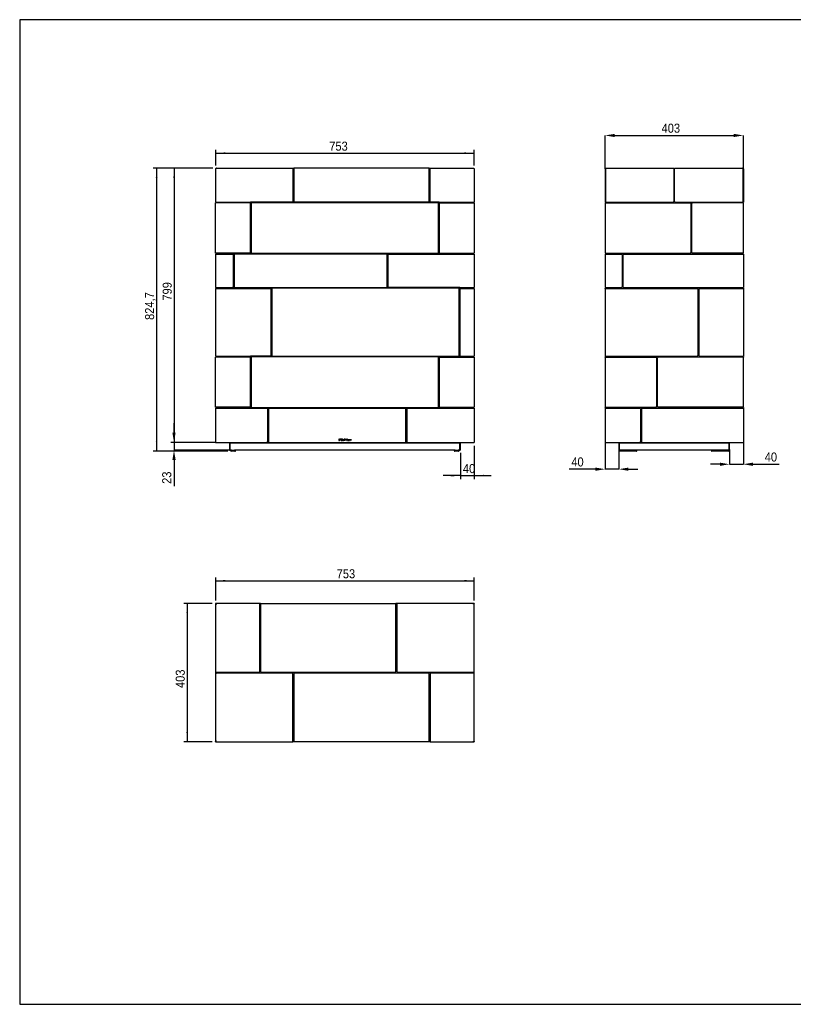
# Model space of a CAD drawing. Header units: millimetres. Extents: x 172 to 4272, y 52 to 2922.
# Tile 1 of 2: x 172 to 2426, y 52 to 2922. Entities that reach past the tile are written whole.
import ezdxf

# ---------------------------------------------------------------- set-up
doc = ezdxf.new("R2010")
doc.units = ezdxf.units.MM
doc.header["$LTSCALE"] = 10
doc.header["$PDSIZE"] = -1
doc.linetypes.add('SLD-Solido', pattern=[0])
doc.layers.add('QUOTE', color=1, linetype='SLD-Solido')
doc.layers.add('SCHIZZI', color=9, linetype='Continuous')
doc.styles.add('SLDTEXTSTYLE1', font='Gothic.ttf', dxfattribs={"width": 0.913})
doc.dimstyles.new('SLDDIMSTYLE0', dxfattribs={"dimtxt": 26.458333, "dimasz": 28, "dimexe": 0, "dimexo": 0.0625, "dimgap": 6.614583, "dimtad": 1, "dimdec": 1, "dimrnd": 1e-09, "dimzin": 12, "dimdsep": 46, "dimtxsty": 'SLDTEXTSTYLE1', "dimsah": 1, "dimcen": 0.09, "dimadec": 0, "dimazin": 3, "dimtfac": 1, "dimtdec": 1, "dimtmove": 0, "dimatfit": 0, "dimfxl": 0, "dimfrac": 2, "dimtolj": 1, "dimtzin": 12, "dimarcsym": 0})
doc.dimstyles.new('SLDDIMSTYLE1', dxfattribs={"dimtxt": 26.458333, "dimasz": 28, "dimexe": 0, "dimexo": 0.0625, "dimgap": 6.614583, "dimtad": 1, "dimdec": 1, "dimrnd": 1e-09, "dimzin": 12, "dimdsep": 46, "dimtxsty": 'SLDTEXTSTYLE1', "dimsah": 1, "dimcen": 0.09, "dimadec": 0, "dimazin": 3, "dimtfac": 1, "dimtdec": 1, "dimtofl": 0, "dimtmove": 0, "dimatfit": 3, "dimfxl": 0, "dimfrac": 2, "dimtolj": 1, "dimtzin": 12, "dimarcsym": 0})

# ---------------------------------------------------------------- blocks, each defined once
blk = doc.blocks.new('_D_3')
at = {"layer": 'QUOTE'}
for p, q in [((743.1, 2496.6), (743.1, 2542.4)), ((743.1, 2532.4), (1496.1, 2532.4)), ((1496.1, 2496.6), (1496.1, 2542.4))]:
    blk.add_line(p, q, dxfattribs=at)
for points in [[(743.1, 2532.4), (771.1, 2529.9), (771.1, 2534.9)], [(1496.1, 2532.4), (1468.1, 2534.9), (1468.1, 2529.9)]]:
    blk.add_solid(points, dxfattribs=at)
at = {"layer": 'QUOTE', "insert": (1074.1, 2566.2), "char_height": 26.46, "attachment_point": 1, "style": 'SLDTEXTSTYLE1'}
blk.add_mtext('753', dxfattribs=at)
blk = doc.blocks.new('_D_4')
at = {"layer": 'QUOTE'}
for p, q in [((735.1, 2488.6), (561.1, 2488.6)), ((571.1, 2488.6), (571.1, 1663.9)), ((778.4, 1663.9), (561.1, 1663.9))]:
    blk.add_line(p, q, dxfattribs=at)
for points in [[(571.1, 2488.6), (568.6, 2460.6), (573.6, 2460.6)], [(571.1, 1663.9), (573.6, 1691.9), (568.6, 1691.9)]]:
    blk.add_solid(points, dxfattribs=at)
at = {"layer": 'QUOTE', "insert": (537.3, 2046.4), "char_height": 26.46, "attachment_point": 1, "rotation": 90, "style": 'SLDTEXTSTYLE1'}
blk.add_mtext('824,7', dxfattribs=at)
blk = doc.blocks.new('_D_5')
at = {"layer": 'QUOTE'}
for p, q in [((735.1, 2488.6), (612.3, 2488.6)), ((622.3, 2488.6), (622.3, 1689.6)), ((733.1, 1689.6), (612.3, 1689.6))]:
    blk.add_line(p, q, dxfattribs=at)
for points in [[(622.3, 2488.6), (619.8, 2460.6), (624.8, 2460.6)], [(622.3, 1689.6), (624.8, 1717.6), (619.8, 1717.6)]]:
    blk.add_solid(points, dxfattribs=at)
at = {"layer": 'QUOTE', "insert": (588.6, 2102.7), "char_height": 26.46, "attachment_point": 1, "rotation": 90, "style": 'SLDTEXTSTYLE1'}
blk.add_mtext('799', dxfattribs=at)
blk = doc.blocks.new('_D_6')
at = {"layer": 'Defpoints', "color": 0}
for p in [(621.7, 1689.6), (743.1, 1689.6), (785.1, 1666.6)]:
    blk.add_point(p, dxfattribs=at)
at = {"layer": 'QUOTE', "color": 0, "lineweight": -2}
for p, q in [((621.7, 1717.6), (621.7, 1745.6)), ((743, 1689.6), (621.7, 1689.6)), ((621.7, 1689.6), (621.7, 1666.6)), ((785, 1666.6), (621.7, 1666.6)), ((621.7, 1638.6), (621.7, 1562.4))]:
    blk.add_line(p, q, dxfattribs=at)
at = {"layer": 'QUOTE', "color": 0}
for points in [[(617.1, 1717.6), (626.4, 1717.6), (621.7, 1689.6)], [(617.1, 1638.6), (626.4, 1638.6), (621.7, 1666.6)]]:
    blk.add_solid(points, dxfattribs=at)
at = {"layer": 'QUOTE', "color": 0, "insert": (587.3, 1586.5), "char_height": 26.46, "attachment_point": 2, "rotation": 90, "style": 'SLDTEXTSTYLE1'}
blk.add_mtext('\\A1;23', dxfattribs=at)
blk = doc.blocks.new('_D_17')
at = {"layer": 'QUOTE'}
for p, q in [((1496.1, 1679.6), (1496.1, 1582.6)), ((1456.1, 1658.6), (1456.1, 1582.6)), ((1456.1, 1592.6), (1406.1, 1592.6)), ((1456.1, 1592.6), (1496.1, 1592.6)), ((1496.1, 1592.6), (1546.1, 1592.6))]:
    blk.add_line(p, q, dxfattribs=at)
for points in [[(1456.1, 1592.6), (1428.1, 1595.1), (1428.1, 1590.1)], [(1496.1, 1592.6), (1524.1, 1590.1), (1524.1, 1595.1)]]:
    blk.add_solid(points, dxfattribs=at)
at = {"layer": 'QUOTE', "insert": (1463.5, 1626.4), "char_height": 26.46, "attachment_point": 1, "style": 'SLDTEXTSTYLE1'}
blk.add_mtext('40', dxfattribs=at)
blk = doc.blocks.new('_D_20')
at = {"layer": 'QUOTE'}
for p, q in [((733.1, 1219.9), (650.4, 1219.9)), ((660.4, 1219.9), (660.4, 816.9)), ((733.1, 816.9), (650.4, 816.9))]:
    blk.add_line(p, q, dxfattribs=at)
for points in [[(660.4, 1219.9), (657.9, 1191.9), (662.9, 1191.9)], [(660.4, 816.9), (662.9, 844.9), (657.9, 844.9)]]:
    blk.add_solid(points, dxfattribs=at)
at = {"layer": 'QUOTE', "insert": (626.6, 973.5), "char_height": 26.46, "attachment_point": 1, "rotation": 90, "style": 'SLDTEXTSTYLE1'}
blk.add_mtext('403', dxfattribs=at)
blk = doc.blocks.new('_D_21')
at = {"layer": 'QUOTE'}
for p, q in [((743.1, 1228.8), (743.1, 1296)), ((1496.1, 1228.8), (1496.1, 1296)), ((743.1, 1286), (1496.1, 1286))]:
    blk.add_line(p, q, dxfattribs=at)
for points in [[(743.1, 1286), (771.1, 1283.5), (771.1, 1288.5)], [(1496.1, 1286), (1468.1, 1288.5), (1468.1, 1283.5)]]:
    blk.add_solid(points, dxfattribs=at)
at = {"layer": 'QUOTE', "insert": (1095.7, 1319.8), "char_height": 26.46, "attachment_point": 1, "style": 'SLDTEXTSTYLE1'}
blk.add_mtext('753', dxfattribs=at)
blk = doc.blocks.new('_D_22')
at = {"layer": 'Defpoints', "color": 0}
for p in [(2280.8, 2584.2), (1877.8, 2486.6), (2280.8, 2486.6)]:
    blk.add_point(p, dxfattribs=at)
at = {"layer": 'QUOTE', "color": 0, "lineweight": -2}
for p, q in [((1877.8, 2486.7), (1877.8, 2584.2)), ((1905.8, 2584.2), (2252.8, 2584.2)), ((2280.8, 2486.7), (2280.8, 2584.2))]:
    blk.add_line(p, q, dxfattribs=at)
at = {"layer": 'QUOTE', "color": 0}
for points in [[(1905.8, 2588.8), (1905.8, 2579.5), (1877.8, 2584.2)], [(2252.8, 2588.8), (2252.8, 2579.5), (2280.8, 2584.2)]]:
    blk.add_solid(points, dxfattribs=at)
at = {"layer": 'QUOTE', "color": 0, "insert": (2069.5, 2618.6), "char_height": 26.46, "attachment_point": 2, "style": 'SLDTEXTSTYLE1'}
blk.add_mtext('\\A1;403', dxfattribs=at)
blk = doc.blocks.new('_D_24')
at = {"layer": 'Defpoints', "color": 0}
for p in [(1877.8, 1689.6), (1917.8, 1668.6), (1877.8, 1611.4)]:
    blk.add_point(p, dxfattribs=at)
at = {"layer": 'QUOTE', "color": 0, "lineweight": -2}
for p, q in [((1877.8, 1689.6), (1877.8, 1611.4)), ((1917.8, 1668.6), (1917.8, 1611.4)), ((1849.8, 1611.4), (1773.3, 1611.4)), ((1917.8, 1611.4), (1877.8, 1611.4)), ((1945.8, 1611.4), (1973.8, 1611.4))]:
    blk.add_line(p, q, dxfattribs=at)
at = {"layer": 'QUOTE', "color": 0}
for points in [[(1849.8, 1616.1), (1849.8, 1606.7), (1877.8, 1611.4)], [(1945.8, 1616.1), (1945.8, 1606.7), (1917.8, 1611.4)]]:
    blk.add_solid(points, dxfattribs=at)
at = {"layer": 'QUOTE', "color": 0, "insert": (1797.5, 1645.8), "char_height": 26.46, "attachment_point": 2, "style": 'SLDTEXTSTYLE1'}
blk.add_mtext('\\A1;40', dxfattribs=at)
blk = doc.blocks.new('_D_25')
at = {"layer": 'Defpoints', "color": 0}
for p in [(2240.8, 1668.6), (2280.8, 1689.6), (2280.8, 1625.8)]:
    blk.add_point(p, dxfattribs=at)
at = {"layer": 'QUOTE', "color": 0, "lineweight": -2}
for p, q in [((2240.8, 1668.6), (2240.8, 1625.8)), ((2280.8, 1689.6), (2280.8, 1625.8)), ((2212.8, 1625.8), (2184.8, 1625.8)), ((2240.8, 1625.8), (2280.8, 1625.8)), ((2308.8, 1625.8), (2385.4, 1625.8))]:
    blk.add_line(p, q, dxfattribs=at)
at = {"layer": 'QUOTE', "color": 0}
for points in [[(2212.8, 1630.5), (2212.8, 1621.1), (2240.8, 1625.8)], [(2308.8, 1630.5), (2308.8, 1621.1), (2280.8, 1625.8)]]:
    blk.add_solid(points, dxfattribs=at)
at = {"layer": 'QUOTE', "color": 0, "insert": (2361.1, 1660.2), "char_height": 26.46, "attachment_point": 2, "style": 'SLDTEXTSTYLE1'}
blk.add_mtext('\\A1;40', dxfattribs=at)

msp = doc.modelspace()

# ---------------------------------------------------------------- linework, layer by layer
for p, q in [((743.09, 2486.64), (743.09, 2389.89)), ((745.09, 2488.64), (968.34, 2488.64)), ((968.34, 2488.64), (968.34, 2486.64)), ((968.34, 2488.64), (970.84, 2488.64)), ((968.34, 2487.64), (970.84, 2487.64)), ((968.34, 2487.14), (970.84, 2487.14)), ((968.34, 2486.64), (968.34, 2391.89)), ((970.84, 2486.64), (970.84, 2488.64)), ((1365.34, 2488.64), (970.84, 2488.64)), ((970.84, 2486.64), (970.84, 2391.89)), ((1365.34, 2488.64), (1367.84, 2488.64)), ((1365.34, 2488.64), (1365.34, 2486.64)), ((1365.34, 2487.64), (1367.84, 2487.64)), ((1365.34, 2487.14), (1367.84, 2487.14)), ((1365.34, 2391.89), (1365.34, 2486.64)), ((1367.84, 2488.64), (1367.84, 2486.64)), ((1367.84, 2488.64), (1494.09, 2488.64)), ((1367.84, 2391.89), (1367.84, 2486.64)), ((1496.09, 2486.64), (1496.09, 2389.89)), ((1877.83, 2486.64), (1878.83, 2486.64)), ((1877.83, 2486.64), (1877.83, 2389.89)), ((1878.83, 2486.64), (1878.83, 2389.89)), ((1878.93, 2486.64), (1878.93, 2389.89)), ((1879.83, 2488.64), (2078.08, 2488.64)), ((2078.08, 2486.64), (2078.08, 2488.64)), ((2078.08, 2487.14), (2080.58, 2487.14)), ((2078.08, 2486.64), (2078.08, 2391.89)), ((2080.58, 2486.64), (2080.58, 2488.64)), ((2080.58, 2488.64), (2278.83, 2488.64)), ((2080.58, 2391.89), (2080.58, 2486.64)), ((2279.73, 2486.64), (2279.73, 2389.89)), ((2280.83, 2486.64), (2279.83, 2486.64)), ((2279.83, 2486.64), (2279.83, 2389.89)), ((2280.83, 2486.64), (2280.83, 2389.89)), ((743.09, 2389.89), (966.34, 2389.89)), ((743.09, 2240.89), (743.09, 2387.39)), ((745.09, 2387.39), (743.09, 2387.39)), ((744.59, 2389.89), (744.59, 2387.39)), ((842.34, 2387.39), (745.09, 2387.39)), ((844.34, 2242.89), (844.34, 2385.39)), ((1394.59, 2389.64), (844.59, 2389.64)), ((844.59, 2389.64), (844.59, 2240.64)), ((848.59, 2387.64), (846.59, 2387.64)), ((846.59, 2387.64), (846.59, 2385.64)), ((846.59, 2385.64), (846.59, 2242.64)), ((1390.59, 2387.64), (848.59, 2387.64)), ((972.84, 2389.89), (1363.34, 2389.89)), ((1369.84, 2389.89), (1496.09, 2389.89)), ((1392.59, 2387.64), (1390.59, 2387.64)), ((1392.59, 2385.64), (1392.59, 2387.64)), ((1392.59, 2242.64), (1392.59, 2385.64)), ((1394.59, 2238.64), (1394.59, 2389.64)), ((1394.84, 2385.39), (1394.84, 2242.89)), ((1396.84, 2387.39), (1494.09, 2387.39)), ((1494.09, 2387.39), (1496.09, 2387.39)), ((1494.59, 2389.89), (1494.59, 2387.39)), ((1496.09, 2387.39), (1496.09, 2240.89)), ((1877.83, 2389.89), (1878.83, 2389.89)), ((1877.83, 2387.39), (1877.83, 2387.64)), ((1877.83, 2387.64), (1878.83, 2387.64)), ((1877.83, 2387.39), (1877.83, 2240.89)), ((1877.83, 2387.39), (1879.83, 2387.39)), ((1878.83, 2387.64), (1878.83, 2387.39)), ((1878.93, 2389.89), (2076.08, 2389.89)), ((1879.33, 2389.89), (1879.33, 2387.39)), ((1879.83, 2387.39), (2126.08, 2387.39)), ((2082.58, 2389.89), (2279.73, 2389.89)), ((2128.08, 2385.39), (2128.08, 2242.89)), ((2130.58, 2242.89), (2130.58, 2385.39)), ((2278.83, 2387.39), (2132.58, 2387.39)), ((2280.83, 2387.39), (2278.83, 2387.39)), ((2279.33, 2389.89), (2279.33, 2387.39)), ((2280.83, 2389.89), (2279.83, 2389.89)), ((2279.83, 2387.64), (2280.83, 2387.64)), ((2279.83, 2387.39), (2279.83, 2387.64)), ((2280.83, 2387.64), (2280.83, 2387.39)), ((2280.83, 2240.89), (2280.83, 2387.39)), ((846.39, 2290.14), (844.59, 2290.14)), ((846.39, 2290.14), (846.39, 2287.52)), ((846.39, 2287.52), (846.59, 2287.21)), ((1392.79, 2287.52), (1392.59, 2287.21)), ((1392.79, 2290.14), (1392.79, 2287.52)), ((1392.79, 2290.14), (1394.59, 2290.14)), ((745.09, 2240.89), (743.09, 2240.89)), ((744.59, 2240.89), (744.59, 2238.39)), ((842.34, 2240.89), (745.09, 2240.89)), ((844.59, 2240.64), (794.59, 2240.64)), ((794.59, 2240.64), (794.59, 2138.64)), ((798.59, 2238.64), (796.59, 2238.64)), ((796.59, 2238.64), (796.59, 2236.64)), ((1240.59, 2238.64), (798.59, 2238.64)), ((846.39, 2254.64), (844.59, 2254.64)), ((846.59, 2259.06), (846.39, 2258.76)), ((846.39, 2258.76), (846.39, 2257.64)), ((846.39, 2257.64), (846.39, 2254.64)), ((846.39, 2254.64), (846.39, 2247.44)), ((846.59, 2242.64), (846.59, 2240.64)), ((846.59, 2240.64), (848.59, 2240.64)), ((848.59, 2240.64), (1390.59, 2240.64)), ((1242.59, 2238.64), (1240.59, 2238.64)), ((1242.59, 2236.64), (1242.59, 2238.64)), ((1244.59, 2140.64), (1244.59, 2238.64)), ((1244.59, 2238.64), (1394.59, 2238.64)), ((1390.59, 2240.64), (1392.59, 2240.64)), ((1392.59, 2259.06), (1392.79, 2258.76)), ((1392.59, 2240.64), (1392.59, 2242.64)), ((1392.79, 2258.76), (1392.79, 2257.64)), ((1392.79, 2257.64), (1392.79, 2254.64)), ((1392.79, 2254.64), (1394.59, 2254.64)), ((1392.79, 2254.64), (1392.79, 2247.44)), ((1396.84, 2240.89), (1494.09, 2240.89)), ((1494.09, 2240.89), (1496.09, 2240.89)), ((1494.59, 2240.89), (1494.59, 2238.39)), ((1877.83, 2240.89), (1879.83, 2240.89)), ((1877.83, 2240.64), (1877.83, 2240.89)), ((1878.83, 2240.64), (1877.83, 2240.64)), ((1877.83, 2238.39), (1877.83, 2238.64)), ((1877.83, 2238.64), (1878.83, 2238.64)), ((1878.83, 2240.89), (1878.83, 2240.64)), ((1878.83, 2238.64), (1878.83, 2238.39)), ((1879.33, 2240.89), (1879.33, 2238.39)), ((1879.83, 2240.89), (2126.08, 2240.89)), ((2278.83, 2240.89), (2132.58, 2240.89)), ((2280.83, 2240.89), (2278.83, 2240.89)), ((2279.33, 2240.89), (2279.33, 2238.39)), ((2279.83, 2240.64), (2279.83, 2240.89)), ((2280.83, 2240.64), (2279.83, 2240.64)), ((2279.83, 2238.64), (2280.83, 2238.64)), ((2279.83, 2238.39), (2279.83, 2238.64)), ((2280.83, 2240.89), (2280.83, 2240.64)), ((2280.83, 2238.64), (2280.83, 2238.39)), ((743.09, 2238.39), (743.09, 2140.89)), ((743.09, 2238.39), (745.09, 2238.39)), ((745.09, 2238.39), (792.34, 2238.39)), ((794.34, 2236.39), (794.34, 2142.89)), ((796.59, 2236.64), (796.59, 2142.64)), ((1242.59, 2142.64), (1242.59, 2236.64)), ((1244.84, 2236.39), (1244.84, 2142.89)), ((1246.84, 2238.39), (1494.09, 2238.39)), ((1494.09, 2238.39), (1496.09, 2238.39)), ((1496.09, 2238.39), (1496.09, 2140.89)), ((1877.83, 2238.39), (1877.83, 2140.89)), ((1877.83, 2238.39), (1879.83, 2238.39)), ((1879.83, 2238.39), (1925.58, 2238.39)), ((1927.58, 2236.39), (1927.58, 2142.89)), ((1930.08, 2236.39), (1930.08, 2142.89)), ((1932.08, 2238.39), (2278.83, 2238.39)), ((2278.83, 2238.39), (2280.83, 2238.39)), ((2280.83, 2238.39), (2280.83, 2140.89)), ((743.09, 2140.89), (745.09, 2140.89)), ((743.09, 2138.39), (743.09, 1940.89)), ((743.09, 2138.39), (745.09, 2138.39)), ((744.59, 2140.89), (744.59, 2138.39)), ((745.09, 2140.89), (792.34, 2140.89)), ((745.09, 2138.39), (902.34, 2138.39)), ((794.59, 2138.64), (904.59, 2138.64)), ((796.59, 2142.64), (796.59, 2140.64)), ((796.59, 2140.64), (798.59, 2140.64)), ((798.59, 2140.64), (1240.59, 2140.64)), ((904.34, 2136.39), (904.34, 1942.89)), ((904.59, 2138.64), (904.59, 1940.64)), ((908.59, 2138.64), (906.59, 2138.64)), ((906.59, 2138.64), (906.59, 2136.64)), ((906.59, 2136.64), (906.59, 1942.64)), ((1450.59, 2138.64), (908.59, 2138.64)), ((1240.59, 2140.64), (1242.59, 2140.64)), ((1242.59, 2140.64), (1242.59, 2142.64)), ((1454.59, 2140.64), (1244.59, 2140.64)), ((1246.84, 2140.89), (1494.09, 2140.89)), ((1452.59, 2138.64), (1450.59, 2138.64)), ((1452.59, 2136.64), (1452.59, 2138.64)), ((1452.59, 1942.64), (1452.59, 2136.64)), ((1454.59, 1938.64), (1454.59, 2140.64)), ((1454.84, 2136.39), (1454.84, 1942.89)), ((1456.84, 2138.39), (1494.09, 2138.39)), ((1494.09, 2140.89), (1496.09, 2140.89)), ((1494.09, 2138.39), (1496.09, 2138.39)), ((1494.59, 2140.89), (1494.59, 2138.39)), ((1496.09, 2138.39), (1496.09, 1940.89)), ((1877.83, 2140.89), (1879.83, 2140.89)), ((1877.83, 2140.64), (1877.83, 2140.89)), ((1878.83, 2140.64), (1877.83, 2140.64)), ((1877.83, 2138.64), (1878.83, 2138.64)), ((1877.83, 2138.39), (1877.83, 2138.64)), ((1877.83, 2138.39), (1877.83, 1940.89)), ((1877.83, 2138.39), (1879.83, 2138.39)), ((1878.83, 2140.89), (1878.83, 2140.64)), ((1878.83, 2138.64), (1878.83, 2138.39)), ((1879.33, 2140.89), (1879.33, 2138.39)), ((1879.83, 2140.89), (1925.58, 2140.89)), ((1879.83, 2138.39), (2146.58, 2138.39)), ((1932.08, 2140.89), (2278.83, 2140.89)), ((2148.58, 2136.39), (2148.58, 1942.89)), ((2151.08, 2136.39), (2151.08, 1942.89)), ((2153.08, 2138.39), (2278.83, 2138.39)), ((2278.83, 2140.89), (2280.83, 2140.89)), ((2278.83, 2138.39), (2280.83, 2138.39)), ((2279.33, 2140.89), (2279.33, 2138.39)), ((2279.83, 2140.64), (2279.83, 2140.89)), ((2280.83, 2140.64), (2279.83, 2140.64)), ((2279.83, 2138.64), (2280.83, 2138.64)), ((2279.83, 2138.39), (2279.83, 2138.64)), ((2280.83, 2140.89), (2280.83, 2140.64)), ((2280.83, 2138.64), (2280.83, 2138.39)), ((2280.83, 2138.39), (2280.83, 1940.89)), ((743.09, 1940.89), (745.09, 1940.89)), ((743.09, 1791.89), (743.09, 1938.39)), ((745.09, 1938.39), (743.09, 1938.39)), ((744.59, 1940.89), (744.59, 1938.39)), ((745.09, 1940.89), (902.34, 1940.89)), ((842.34, 1938.39), (745.09, 1938.39)), ((844.34, 1793.89), (844.34, 1936.39)), ((904.59, 1940.64), (844.59, 1940.64)), ((844.59, 1940.64), (844.59, 1789.64)), ((848.59, 1938.64), (846.59, 1938.64)), ((846.59, 1938.64), (846.59, 1936.64)), ((846.59, 1936.64), (846.59, 1793.64)), ((1390.59, 1938.64), (848.59, 1938.64)), ((906.59, 1942.64), (906.59, 1940.64)), ((906.59, 1940.64), (908.59, 1940.64)), ((908.59, 1940.64), (1450.59, 1940.64)), ((1392.59, 1938.64), (1390.59, 1938.64)), ((1392.59, 1936.64), (1392.59, 1938.64)), ((1392.59, 1793.64), (1392.59, 1936.64)), ((1394.59, 1789.64), (1394.59, 1938.64)), ((1394.59, 1938.64), (1454.59, 1938.64)), ((1394.84, 1936.39), (1394.84, 1793.89)), ((1396.84, 1938.39), (1494.09, 1938.39)), ((1450.59, 1940.64), (1452.59, 1940.64)), ((1452.59, 1940.64), (1452.59, 1942.64)), ((1456.84, 1940.89), (1494.09, 1940.89)), ((1494.09, 1940.89), (1496.09, 1940.89)), ((1494.09, 1938.39), (1496.09, 1938.39)), ((1494.59, 1940.89), (1494.59, 1938.39)), ((1496.09, 1938.39), (1496.09, 1791.89)), ((1877.83, 1940.89), (1879.83, 1940.89)), ((1877.83, 1940.64), (1877.83, 1940.89)), ((1878.83, 1940.64), (1877.83, 1940.64)), ((1877.83, 1938.64), (1878.83, 1938.64)), ((1877.83, 1938.39), (1877.83, 1938.64)), ((1877.83, 1938.39), (1877.83, 1791.89)), ((1877.83, 1938.39), (1879.83, 1938.39)), ((1878.83, 1940.89), (1878.83, 1940.64)), ((1878.83, 1938.64), (1878.83, 1938.39)), ((1879.33, 1940.89), (1879.33, 1938.39)), ((1879.83, 1940.89), (2146.58, 1940.89)), ((1879.83, 1938.39), (2026.08, 1938.39)), ((2028.08, 1936.39), (2028.08, 1793.89)), ((2030.58, 1793.89), (2030.58, 1936.39)), ((2278.83, 1938.39), (2032.58, 1938.39)), ((2153.08, 1940.89), (2278.83, 1940.89)), ((2278.83, 1940.89), (2280.83, 1940.89)), ((2280.83, 1938.39), (2278.83, 1938.39)), ((2279.33, 1940.89), (2279.33, 1938.39)), ((2279.83, 1940.64), (2279.83, 1940.89)), ((2280.83, 1940.64), (2279.83, 1940.64)), ((2279.83, 1938.39), (2279.83, 1938.64)), ((2279.83, 1938.64), (2280.83, 1938.64)), ((2280.83, 1940.89), (2280.83, 1940.64)), ((2280.83, 1938.64), (2280.83, 1938.39)), ((2280.83, 1791.89), (2280.83, 1938.39)), ((745.09, 1791.89), (743.09, 1791.89)), ((743.09, 1789.39), (743.09, 1689.64)), ((743.09, 1789.39), (745.09, 1789.39)), ((744.59, 1791.89), (744.59, 1789.39)), ((842.34, 1791.89), (745.09, 1791.89)), ((745.09, 1789.39), (892.34, 1789.39)), ((844.59, 1789.64), (1394.59, 1789.64)), ((846.59, 1793.64), (846.59, 1791.64)), ((846.59, 1791.64), (848.59, 1791.64)), ((848.59, 1791.64), (1390.59, 1791.64)), ((894.34, 1787.39), (894.34, 1691.64)), ((896.84, 1787.39), (896.84, 1691.64)), ((1295.34, 1789.39), (898.84, 1789.39)), ((1297.34, 1691.64), (1297.34, 1787.39)), ((1299.84, 1787.39), (1299.84, 1691.64)), ((1301.84, 1789.39), (1494.09, 1789.39)), ((1390.59, 1791.64), (1392.59, 1791.64)), ((1392.59, 1791.64), (1392.59, 1793.64)), ((1396.84, 1791.89), (1494.09, 1791.89)), ((1494.09, 1791.89), (1496.09, 1791.89)), ((1494.09, 1789.39), (1496.09, 1789.39)), ((1494.59, 1791.89), (1494.59, 1789.39)), ((1496.09, 1789.39), (1496.09, 1689.64)), ((1877.83, 1791.89), (1879.83, 1791.89)), ((1877.83, 1791.64), (1877.83, 1791.89)), ((1878.83, 1791.64), (1877.83, 1791.64)), ((1877.83, 1789.39), (1877.83, 1689.64)), ((1877.83, 1789.39), (1879.83, 1789.39)), ((1878.83, 1791.89), (1878.83, 1791.64)), ((1879.33, 1791.89), (1879.33, 1789.39)), ((1879.83, 1791.89), (2026.08, 1791.89)), ((1879.83, 1789.39), (1979.08, 1789.39)), ((1981.08, 1787.39), (1981.08, 1691.64)), ((1983.58, 1787.39), (1983.58, 1691.64)), ((1985.58, 1789.39), (2278.83, 1789.39)), ((2278.83, 1791.89), (2032.58, 1791.89)), ((2280.83, 1791.89), (2278.83, 1791.89)), ((2278.83, 1789.39), (2280.83, 1789.39)), ((2279.33, 1791.89), (2279.33, 1789.39)), ((2279.83, 1791.64), (2279.83, 1791.89)), ((2280.83, 1791.64), (2279.83, 1791.64)), ((2280.83, 1791.89), (2280.83, 1791.64)), ((2280.83, 1789.39), (2280.83, 1689.64)), ((1103.42, 1698.77), (1102.09, 1698.77)), ((1102.09, 1698.77), (1102.09, 1695.37)), ((1102.09, 1695.37), (1103.64, 1695.37)), ((1103.41, 1698.35), (1102.52, 1698.35)), ((1102.52, 1698.35), (1102.52, 1695.8)), ((1102.52, 1695.8), (1103.61, 1695.8)), ((1106.16, 1698.77), (1106.16, 1696.86)), ((1107.54, 1698.77), (1106.16, 1698.77)), ((1106.16, 1696.86), (1107.54, 1696.86)), ((1106.42, 1698.52), (1107.54, 1698.52)), ((1106.42, 1697.95), (1106.42, 1698.52)), ((1107.54, 1697.95), (1106.42, 1697.95)), ((1106.42, 1697.12), (1106.42, 1697.69)), ((1106.42, 1697.69), (1107.54, 1697.69)), ((1107.54, 1697.12), (1106.42, 1697.12)), ((1107.54, 1698.52), (1107.54, 1698.77)), ((1107.54, 1697.69), (1107.54, 1697.95)), ((1107.54, 1696.86), (1107.54, 1697.12)), ((1109.31, 1695.63), (1108.88, 1694.68)), ((1108.88, 1694.68), (1109.35, 1694.68)), ((1109.35, 1694.68), (1109.7, 1695.45)), ((1109.49, 1696.03), (1110.54, 1698.38)), ((1109.87, 1695.84), (1110.94, 1698.21)), ((1111.08, 1699.57), (1110.72, 1698.78)), ((1111.55, 1699.57), (1111.08, 1699.57)), ((1111.12, 1698.6), (1111.55, 1699.57)), ((1111.18, 1698), (1111.46, 1698.33)), ((1111.47, 1695.88), (1111.19, 1696.21)), ((1114.28, 1698.84), (1112.75, 1695.38)), ((1112.75, 1695.38), (1113.22, 1695.38)), ((1113.22, 1695.38), (1113.7, 1696.46)), ((1113.7, 1696.46), (1115.33, 1696.46)), ((1114.51, 1698.3), (1113.89, 1696.89)), ((1113.89, 1696.89), (1115.14, 1696.89)), ((1114.75, 1698.84), (1114.28, 1698.84)), ((1115.14, 1696.89), (1114.51, 1698.3)), ((1116.27, 1695.38), (1114.75, 1698.84)), ((1115.33, 1696.46), (1115.81, 1695.38)), ((1115.81, 1695.38), (1116.27, 1695.38)), ((1117.66, 1696.31), (1117.23, 1696.31)), ((1119.42, 1697.89), (1119.85, 1697.89)), ((1123.82, 1698.78), (1121.04, 1698.78)), ((1121.04, 1698.78), (1121.04, 1698.36)), ((1121.04, 1698.36), (1122.15, 1698.36)), ((1122.15, 1698.36), (1122.15, 1695.37)), ((1122.15, 1695.37), (1122.7, 1695.37)), ((1122.7, 1698.36), (1123.82, 1698.36)), ((1122.7, 1695.37), (1122.7, 1698.36)), ((1123.82, 1698.36), (1123.82, 1698.78)), ((1127.68, 1698.77), (1125.18, 1698.77)), ((1125.18, 1698.77), (1125.18, 1695.37)), ((1125.18, 1695.37), (1127.68, 1695.37)), ((1125.61, 1697.29), (1125.61, 1698.34)), ((1125.61, 1698.34), (1127.68, 1698.34)), ((1127.68, 1697.29), (1125.61, 1697.29)), ((1125.61, 1695.8), (1125.61, 1696.86)), ((1125.61, 1696.86), (1127.68, 1696.86)), ((1127.68, 1695.8), (1125.61, 1695.8)), ((1127.68, 1698.34), (1127.68, 1698.77)), ((1127.68, 1696.86), (1127.68, 1697.29)), ((1127.68, 1695.37), (1127.68, 1695.8)), ((1129.19, 1698.78), (1129.19, 1695.37)), ((1129.62, 1698.78), (1129.19, 1698.78)), ((1129.19, 1695.37), (1131.56, 1695.37)), ((1129.62, 1695.8), (1129.62, 1698.78)), ((1131.56, 1695.8), (1129.62, 1695.8)), ((1131.56, 1695.37), (1131.56, 1695.8)), ((1133.32, 1698.78), (1132.89, 1698.78)), ((1132.89, 1698.78), (1132.89, 1695.37)), ((1132.89, 1695.37), (1135.27, 1695.37)), ((1133.32, 1695.8), (1133.32, 1698.78)), ((1135.27, 1695.8), (1133.32, 1695.8)), ((1135.27, 1695.37), (1135.27, 1695.8)), ((1136.67, 1698.8), (1136.67, 1695.37)), ((1137.09, 1698.8), (1136.67, 1698.8)), ((1136.67, 1695.37), (1137.09, 1695.37)), ((1137.09, 1695.37), (1137.09, 1698.8)), ((743.09, 1689.64), (745.09, 1689.64)), ((745.09, 1689.64), (892.34, 1689.64)), ((783.09, 1687.64), (783.09, 1668.64)), ((784.09, 1687.64), (783.09, 1687.64)), ((784.09, 1687.64), (784.09, 1668.64)), ((1454.92, 1687.64), (784.27, 1687.64)), ((784.27, 1668.64), (784.27, 1687.64)), ((784.59, 1687.64), (784.59, 1689.64)), ((789.63, 1666.64), (785.09, 1666.64)), ((786.89, 1666.64), (786.89, 1665.44)), ((789.64, 1666.64), (798.14, 1666.64)), ((1441.03, 1666.64), (798.16, 1666.64)), ((800.89, 1666.64), (800.89, 1665.44)), ((892.34, 1689.64), (898.84, 1689.64)), ((898.84, 1689.64), (1295.34, 1689.64)), ((1295.34, 1689.64), (1301.84, 1689.64)), ((1301.84, 1689.64), (1494.09, 1689.64)), ((1438.29, 1666.64), (1438.29, 1665.44)), ((1441.04, 1666.64), (1449.54, 1666.64)), ((1454.09, 1666.64), (1449.56, 1666.64)), ((1452.29, 1666.64), (1452.29, 1665.44)), ((1454.59, 1689.64), (1454.59, 1687.64)), ((1454.92, 1687.64), (1454.92, 1668.64)), ((1455.09, 1687.64), (1456.09, 1687.64)), ((1455.09, 1668.64), (1455.09, 1687.64)), ((1456.09, 1668.64), (1456.09, 1687.64)), ((1494.09, 1689.64), (1496.09, 1689.64)), ((1877.83, 1689.64), (1879.83, 1689.64)), ((1879.83, 1689.64), (1979.08, 1689.64)), ((1917.83, 1687.64), (1917.83, 1668.64)), ((1918.83, 1687.64), (1917.83, 1687.64)), ((1918.38, 1666.64), (1918.38, 1665.44)), ((1918.38, 1666.64), (1919.83, 1666.64)), ((1918.83, 1687.64), (1918.83, 1668.64)), ((2239.65, 1687.64), (1919.01, 1687.64)), ((1919.01, 1668.64), (1919.01, 1687.64)), ((1919.33, 1687.64), (1919.33, 1689.64)), ((2238.83, 1666.64), (1919.83, 1666.64)), ((1970.88, 1665.44), (1970.88, 1666.64)), ((1979.08, 1689.64), (1985.58, 1689.64)), ((1985.58, 1689.64), (2278.83, 1689.64)), ((2187.78, 1666.64), (2187.78, 1665.44)), ((2238.83, 1666.64), (2240.28, 1666.64)), ((2239.33, 1689.64), (2239.33, 1687.64)), ((2239.65, 1687.64), (2239.65, 1668.64)), ((2239.83, 1687.64), (2240.83, 1687.64)), ((2239.83, 1668.64), (2239.83, 1687.64)), ((2240.28, 1665.44), (2240.28, 1666.64)), ((2240.83, 1668.64), (2240.83, 1687.64)), ((2278.83, 1689.64), (2280.83, 1689.64)), ((799.39, 1663.94), (788.39, 1663.94)), ((1450.79, 1663.94), (1439.79, 1663.94)), ((1925.38, 1663.94), (1919.88, 1663.94)), ((1963.88, 1663.94), (1925.38, 1663.94)), ((1969.38, 1663.94), (1963.88, 1663.94)), ((2194.78, 1663.94), (2189.28, 1663.94)), ((2233.28, 1663.94), (2194.78, 1663.94)), ((2238.78, 1663.94), (2233.28, 1663.94)), ((871.34, 1219.93), (743.09, 1219.93)), ((743.09, 1219.93), (743.09, 1218.93)), ((743.57, 1218.83), (743.09, 1218.83)), ((743.09, 1218.83), (743.09, 1019.68)), ((743.34, 1218.89), (743.32, 1218.84)), ((871.34, 1217.93), (871.34, 1219.93)), ((873.84, 1219.93), (871.34, 1219.93)), ((873.84, 1218.93), (871.34, 1218.93)), ((871.34, 1218.43), (873.84, 1218.43)), ((871.34, 1021.68), (871.34, 1217.93)), ((873.84, 1217.93), (873.84, 1219.93)), ((873.84, 1219.93), (1268.34, 1219.93)), ((873.84, 1217.93), (873.84, 1021.68)), ((1268.34, 1219.93), (1268.34, 1217.93)), ((1270.84, 1219.93), (1268.34, 1219.93)), ((1270.84, 1218.93), (1268.34, 1218.93)), ((1268.34, 1218.43), (1270.84, 1218.43)), ((1268.34, 1021.68), (1268.34, 1217.93)), ((1270.84, 1217.93), (1270.84, 1219.93)), ((1496.09, 1219.93), (1270.84, 1219.93)), ((1270.84, 1217.93), (1270.84, 1021.68)), ((1495.62, 1218.83), (1496.09, 1218.83)), ((1495.85, 1218.89), (1495.87, 1218.84)), ((1496.09, 1219.93), (1496.09, 1218.93)), ((1496.09, 1019.68), (1496.09, 1218.83)), ((743.09, 1019.68), (745.09, 1019.68)), ((743.09, 1019.68), (743.09, 1017.18)), ((743.09, 1017.18), (743.09, 818.03)), ((743.09, 1017.18), (745.09, 1017.18)), ((744.09, 1019.68), (744.09, 1017.18)), ((744.59, 1017.18), (744.59, 1019.68)), ((745.09, 1019.68), (869.34, 1019.68)), ((966.34, 1017.18), (745.09, 1017.18)), ((875.84, 1019.68), (1266.34, 1019.68)), ((968.34, 818.93), (968.34, 1015.18)), ((970.84, 1015.18), (970.84, 818.93)), ((1363.34, 1017.18), (972.84, 1017.18)), ((1272.84, 1019.68), (1494.09, 1019.68)), ((1365.34, 818.93), (1365.34, 1015.18)), ((1367.84, 1015.18), (1367.84, 818.93)), ((1494.09, 1017.18), (1369.84, 1017.18)), ((1496.09, 1019.68), (1494.09, 1019.68)), ((1496.09, 1017.18), (1494.09, 1017.18)), ((1494.59, 1019.68), (1494.59, 1017.18)), ((1495.09, 1017.18), (1495.09, 1019.68)), ((1496.09, 1017.18), (1496.09, 1019.68)), ((1496.09, 818.03), (1496.09, 1017.18)), ((743.57, 818.03), (743.09, 818.03)), ((743.09, 816.93), (743.09, 817.93)), ((743.09, 816.93), (968.34, 816.93)), ((743.34, 817.97), (743.32, 818.01)), ((968.34, 818.93), (968.34, 816.93)), ((970.84, 818.43), (968.34, 818.43)), ((970.84, 817.93), (968.34, 817.93)), ((970.84, 816.93), (968.34, 816.93)), ((970.84, 816.93), (970.84, 818.93)), ((1365.34, 816.93), (970.84, 816.93)), ((1365.34, 818.93), (1365.34, 816.93)), ((1367.84, 818.43), (1365.34, 818.43)), ((1367.84, 817.93), (1365.34, 817.93)), ((1367.84, 816.93), (1365.34, 816.93)), ((1367.84, 818.93), (1367.84, 816.93)), ((1367.84, 816.93), (1496.09, 816.93)), ((1495.62, 818.03), (1496.09, 818.03)), ((1495.85, 817.97), (1495.87, 818.01)), ((1496.09, 816.93), (1496.09, 817.93))]:
    msp.add_line(p, q)
at = {"flags": 128}
for points in [[(846.39, 2247.44), (846.45, 2246.85), (846.59, 2246.36)], [(1392.79, 2247.44), (1392.74, 2246.85), (1392.59, 2246.36)]]:
    msp.add_lwpolyline(points, dxfattribs=at)
for centre, radius, start, end in [((842.34, 2385.39), 2, 0, 90), ((848.59, 2385.64), 2, 90, 180), ((966.34, 2391.89), 2, 270, 0), ((972.84, 2391.89), 2, 180, 270), ((1363.34, 2391.89), 2, 270, 0), ((1369.84, 2391.89), 2, 180, 270), ((1390.59, 2385.64), 2, 0, 90), ((1396.84, 2385.39), 2, 90, 180), ((2076.08, 2391.89), 2, 270, 0), ((2082.58, 2391.89), 2, 180, 270), ((2126.08, 2385.39), 2, 0, 90), ((2132.58, 2385.39), 2, 90, 180), ((798.59, 2236.64), 2, 90, 180), ((842.34, 2242.89), 2, 270, 0), ((849.39, 2247.44), 4.8, 180, 234.31467), ((848.59, 2242.64), 2, 180, 270), ((1240.59, 2236.64), 2, 0, 90), ((1390.59, 2242.64), 2, 270, 0), ((1389.79, 2247.44), 4.8, 305.68533, 0), ((1396.84, 2242.89), 2, 180, 270), ((2126.08, 2242.89), 2, 270, 0), ((2132.58, 2242.89), 2, 180, 270), ((792.34, 2236.39), 2, 0, 90), ((1246.84, 2236.39), 2, 90, 180), ((1925.58, 2236.39), 2, 0, 90), ((1932.08, 2236.39), 2, 90, 180), ((792.34, 2142.89), 2, 270, 0), ((798.59, 2142.64), 2, 180, 270), ((902.34, 2136.39), 2, 0, 90), ((908.59, 2136.64), 2, 90, 180), ((1240.59, 2142.64), 2, 270, 0), ((1246.84, 2142.89), 2, 180, 270), ((1450.59, 2136.64), 2, 0, 90), ((1456.84, 2136.39), 2, 90, 180), ((1925.58, 2142.89), 2, 270, 0), ((1932.08, 2142.89), 2, 180, 270), ((2146.58, 2136.39), 2, 0, 90), ((2153.08, 2136.39), 2, 90, 180), ((842.34, 1936.39), 2, 0, 90), ((848.59, 1936.64), 2, 90, 180), ((902.34, 1942.89), 2, 270, 0), ((908.59, 1942.64), 2, 180, 270), ((1390.59, 1936.64), 2, 0, 90), ((1396.84, 1936.39), 2, 90, 180), ((1450.59, 1942.64), 2, 270, 0), ((1456.84, 1942.89), 2, 180, 270), ((2026.08, 1936.39), 2, 0, 90), ((2032.58, 1936.39), 2, 90, 180), ((2146.58, 1942.89), 2, 270, 0), ((2153.08, 1942.89), 2, 180, 270), ((842.34, 1793.89), 2, 270, 0), ((848.59, 1793.64), 2, 180, 270), ((892.34, 1787.39), 2, 0, 90), ((898.84, 1787.39), 2, 90, 180), ((1295.34, 1787.39), 2, 0, 90), ((1301.84, 1787.39), 2, 90, 180), ((1390.59, 1793.64), 2, 270, 0), ((1396.84, 1793.89), 2, 180, 270), ((1979.08, 1787.39), 2, 0, 90), ((1985.58, 1787.39), 2, 90, 180), ((2026.08, 1793.89), 2, 270, 0), ((2032.58, 1793.89), 2, 180, 270), ((1103.28, 1693.44), 4.9, 86.47196, 88.58292), ((1103.28, 1693.44), 5.33, 86.47196, 88.58292), ((1103.52, 1696.97), 1.37, 42.05578, 87.21722), ((1103.52, 1696.97), 1.8, 41.93743, 87.04266), ((1103.5, 1697.19), 1.4, 274.50484, 328.94352), ((1103.5, 1697.19), 1.83, 274.50484, 329.25625), ((1103.59, 1697.07), 1.25, 331.62382, 41.06784), ((1103.59, 1697.07), 1.68, 331.2789, 41.19481), ((1110.27, 1697.11), 1.74, 112.87146, 191.11359), ((1110.22, 1697.05), 1.68, 189.3881, 237.26772), ((1110.27, 1697.11), 1.31, 112.92916, 191.11359), ((1110.22, 1697.05), 1.25, 188.8398, 234.29697), ((1110.25, 1697.14), 1.7, 73.7445, 112.51885), ((1110.22, 1697.05), 1.68, 251.94928, 263.50791), ((1110.25, 1697.14), 1.27, 76.45208, 112.45962), ((1110.22, 1697.05), 1.25, 254.07916, 263.84283), ((1110.27, 1697.01), 1.65, 261.55891, 316.59558), ((1110.27, 1697.01), 1.22, 261.21765, 318.76937), ((1110.25, 1697.14), 1.27, 42.61356, 57.07458), ((1110.25, 1697.14), 1.7, 44.36983, 59.27782), ((1118.15, 1696.31), 0.926, 179.90306, 233.76154), ((1118.3, 1697.91), 0.89, 121.14894, 247.4496), ((1118.58, 1697.1), 1.82, 237.55454, 303.36392), ((1118.16, 1696.31), 0.507, 180.08234, 229.80951), ((1118.63, 1697.39), 1.51, 59.48517, 121.82724), ((1118.3, 1697.91), 0.461, 120.85878, 247.20263), ((1118.58, 1697.11), 1.4, 237.6212, 301.83314), ((1119.31, 1700.4), 3.58, 247.7152, 258.82596), ((1118.63, 1697.39), 1.08, 59.48517, 121.97298), ((1119.31, 1700.4), 3.15, 247.71525, 258.82559), ((1117.58, 1691.82), 5.18, 70.50823, 78.41727), ((1117.95, 1693.35), 4.03, 68.30361, 79.23998), ((1118.81, 1697.84), 0.606, 5.27118, 52.64426), ((1119.17, 1696.34), 0.38, 14.4303, 68.06666), ((1118.98, 1696.36), 0.561, 307.76961, 7.89828), ((1118.82, 1697.84), 1.03, 2.96023, 55.79581), ((1119.2, 1696.36), 0.77, 11.7669, 71.96834), ((1118.98, 1696.36), 0.99, 307.76961, 9.16956), ((785.09, 1668.64), 2, 180, 270), ((785.09, 1668.64), 1, 180, 218.53079), ((788.39, 1665.44), 1.5, 180, 270), ((799.39, 1665.44), 1.5, 270, 0), ((892.34, 1691.64), 2, 270, 0), ((898.84, 1691.64), 2, 180, 270), ((1295.34, 1691.64), 2, 270, 0), ((1301.84, 1691.64), 2, 180, 270), ((1439.79, 1665.44), 1.5, 180, 270), ((1450.79, 1665.44), 1.5, 270, 0), ((1454.09, 1668.64), 2, 270, 0), ((1454.09, 1668.64), 1, 321.46921, 0), ((1919.83, 1668.64), 2, 180, 270), ((1919.88, 1665.44), 1.5, 180, 270), ((1919.83, 1668.64), 1, 180, 218.53079), ((1969.38, 1665.44), 1.5, 270, 0), ((1979.08, 1691.64), 2, 270, 0), ((1985.58, 1691.64), 2, 180, 270), ((2189.28, 1665.44), 1.5, 180, 270), ((2238.78, 1665.44), 1.5, 270, 0), ((2238.83, 1668.64), 2, 270, 0), ((2238.83, 1668.64), 1, 321.46921, 0), ((869.34, 1021.68), 2, 270, 0), ((875.84, 1021.68), 2, 180, 270), ((966.34, 1015.18), 2, 0, 90), ((972.84, 1015.18), 2, 90, 180), ((1266.34, 1021.68), 2, 270, 0), ((1272.84, 1021.68), 2, 180, 270), ((1363.34, 1015.18), 2, 0, 90), ((1369.84, 1015.18), 2, 90, 180)]:
    msp.add_arc(centre, radius, start, end)
for centre, start_param, end_param in [((785.09, 1668.64), 1.5707963, 3.1415927), ((1454.09, 1668.64), 3.1415927, 4.712389), ((1919.83, 1668.64), 1.5707963, 3.1415927), ((2238.83, 1668.64), 3.1415927, 4.712389)]:
    msp.add_ellipse(centre, major_axis=(0, 2), ratio=0.4116117, start_param=start_param, end_param=end_param)
for points, knots in [([(743.09, 2486.64), (743.26, 2486.9), (743.6, 2487.44), (744.11, 2488.11), (744.61, 2488.55), (744.94, 2488.61), (745.09, 2488.64)], [0, 0, 0, 0, 0.2546509, 0.5095426, 0.7644355, 1, 1, 1, 1]), ([(1496.09, 2486.64), (1495.93, 2486.9), (1495.59, 2487.44), (1495.08, 2488.11), (1494.58, 2488.55), (1494.25, 2488.61), (1494.09, 2488.64)], [0, 0, 0, 0, 0.254649, 0.5095407, 0.7644336, 1, 1, 1, 1]), ([(1877.83, 2486.64), (1877.86, 2486.9), (1877.92, 2487.44), (1878.4, 2488.11), (1879.07, 2488.55), (1879.58, 2488.61), (1879.83, 2488.64)], [0, 0, 0, 0, 0.254649, 0.5095407, 0.7644336, 1, 1, 1, 1]), ([(1878.83, 2486.64), (1878.85, 2486.83), (1878.87, 2487.09), (1879.07, 2487.25), (1879.12, 2487.29)], [0, 0, 0, 0, 0.7287218, 1, 1, 1, 1]), ([(2280.83, 2486.64), (2280.8, 2486.9), (2280.74, 2487.44), (2280.26, 2488.11), (2279.59, 2488.55), (2279.08, 2488.61), (2278.83, 2488.64)], [0, 0, 0, 0, 0.2546509, 0.5095426, 0.7644355, 1, 1, 1, 1]), ([(2279.83, 2486.64), (2279.81, 2486.83), (2279.79, 2487.09), (2279.59, 2487.25), (2279.54, 2487.29)], [0, 0, 0, 0, 0.7287218, 1, 1, 1, 1]), ([(743.09, 1219.93), (743.26, 1219.9), (743.6, 1219.83), (744.11, 1219.35), (744.61, 1218.69), (744.94, 1218.18), (745.09, 1217.93)], [0, 0, 0, 0, 0.254649, 0.5095407, 0.7644336, 1, 1, 1, 1]), ([(743.09, 1218.93), (743.33, 1218.9), (743.79, 1218.84), (744.46, 1218.42), (744.89, 1218.09), (745.09, 1217.93)], [0, 0, 0, 0, 0.3481379, 0.6975294, 1, 1, 1, 1]), ([(745.09, 1217.93), (744.97, 1218), (744.71, 1218.15), (744.42, 1218.34), (744.32, 1218.45), (744.29, 1218.48)], [0, 0, 0, 0, 0.4053779, 0.8107559, 1, 1, 1, 1]), ([(1496.09, 1219.93), (1495.93, 1219.9), (1495.59, 1219.83), (1495.08, 1219.35), (1494.58, 1218.69), (1494.25, 1218.18), (1494.09, 1217.93)], [0, 0, 0, 0, 0.2546509, 0.5095426, 0.7644355, 1, 1, 1, 1]), ([(1496.09, 1218.93), (1495.86, 1218.9), (1495.4, 1218.84), (1494.73, 1218.42), (1494.3, 1218.09), (1494.09, 1217.93)], [0, 0, 0, 0, 0.3481379, 0.6975294, 1, 1, 1, 1]), ([(1494.09, 1217.93), (1494.22, 1218), (1494.48, 1218.15), (1494.79, 1218.35), (1494.9, 1218.47), (1494.94, 1218.52)], [0, 0, 0, 0, 0.3785339, 0.7570678, 1, 1, 1, 1]), ([(743.09, 816.93), (743.26, 816.96), (743.6, 817.02), (744.11, 817.5), (744.61, 818.17), (744.94, 818.68), (745.09, 818.93)], [0, 0, 0, 0, 0.2546509, 0.5095426, 0.7644355, 1, 1, 1, 1]), ([(743.09, 817.93), (743.33, 817.96), (743.79, 818.02), (744.46, 818.43), (744.89, 818.77), (745.09, 818.93)], [0, 0, 0, 0, 0.3481379, 0.6975294, 1, 1, 1, 1]), ([(745.09, 818.93), (744.97, 818.85), (744.71, 818.7), (744.42, 818.52), (744.32, 818.41), (744.29, 818.37)], [0, 0, 0, 0, 0.4056578, 0.8113156, 1, 1, 1, 1]), ([(1494.09, 818.93), (1494.22, 818.85), (1494.48, 818.7), (1494.77, 818.52), (1494.87, 818.41), (1494.9, 818.37)], [0, 0, 0, 0, 0.4053779, 0.8107559, 1, 1, 1, 1]), ([(1496.09, 816.93), (1495.93, 816.96), (1495.59, 817.02), (1495.08, 817.5), (1494.58, 818.17), (1494.25, 818.68), (1494.09, 818.93)], [0, 0, 0, 0, 0.254649, 0.5095407, 0.7644336, 1, 1, 1, 1]), ([(1496.09, 817.93), (1495.86, 817.96), (1495.4, 818.02), (1494.73, 818.43), (1494.3, 818.77), (1494.09, 818.93)], [0, 0, 0, 0, 0.3481379, 0.6975294, 1, 1, 1, 1])]:
    msp.add_open_spline(points, degree=3, knots=knots)
for points in [[(745.09, 2488.64), (744.83, 2488.61), (744.31, 2488.55), (743.65, 2488.08), (743.19, 2487.42), (743.12, 2486.9), (743.09, 2486.64)], [(1494.09, 2488.64), (1494.36, 2488.61), (1494.88, 2488.55), (1495.54, 2488.08), (1496, 2487.42), (1496.06, 2486.9), (1496.09, 2486.64)], [(1879.83, 2488.64), (1879.76, 2488.61), (1879.61, 2488.55), (1879.38, 2488.08), (1879.16, 2487.42), (1879.01, 2486.9), (1878.93, 2486.64)], [(2278.83, 2488.64), (2278.91, 2488.61), (2279.06, 2488.55), (2279.28, 2488.08), (2279.51, 2487.42), (2279.66, 2486.9), (2279.73, 2486.64)], [(745.09, 1217.93), (744.83, 1218), (744.31, 1218.15), (743.65, 1218.38), (743.19, 1218.6), (743.12, 1218.75), (743.09, 1218.83)], [(1494.09, 1217.93), (1494.36, 1218), (1494.88, 1218.15), (1495.54, 1218.38), (1496, 1218.6), (1496.06, 1218.75), (1496.09, 1218.83)], [(745.09, 818.93), (744.83, 818.85), (744.31, 818.7), (743.65, 818.48), (743.19, 818.25), (743.12, 818.1), (743.09, 818.03)], [(1494.09, 818.93), (1494.36, 818.85), (1494.88, 818.7), (1495.54, 818.48), (1496, 818.25), (1496.06, 818.1), (1496.09, 818.03)]]:
    msp.add_open_spline(points, degree=3)
at = {"layer": 'SCHIZZI', "color": 7}
msp.add_lwpolyline([(4272.02, 51.62), (4271.82, 2921.62), (172.02, 2921.62), (172.02, 51.62)], close=True, dxfattribs=at)

# ---------------------------------------------------------------- dimensions: what is measured, and where the dimension line sits
at = {"layer": 'QUOTE'}
for base, p1, p2, angle, dimstyle, picture, middle in [((2280.83, 2584.16), (1877.83, 2486.64), (2280.83, 2486.64), 0, 'SLDDIMSTYLE1', '_D_22', (2069.53, 2584.16)), ((571.05, 1663.94), (745.09, 2488.64), (788.39, 1663.94), 90, 'SLDDIMSTYLE1', '_D_4', (571.05, 2090.33)), ((622.35, 1689.64), (745.09, 2488.64), (743.09, 1689.64), 90, 'SLDDIMSTYLE1', '_D_5', (622.35, 2131.98)), ((621.73, 1689.64), (785.09, 1666.64), (743.09, 1689.64), 90, 'SLDDIMSTYLE0', '_D_6', (621.73, 1586.53)), ((660.36, 816.93), (743.09, 1219.93), (743.09, 816.93), 90, 'SLDDIMSTYLE1', '_D_20', (660.36, 1002.79))]:
    dim = msp.add_linear_dim(base=base, p1=p1, p2=p2, angle=angle, dimstyle=dimstyle, dxfattribs=at)
    dim.commit()
    dim.dimension.update_dxf_attribs({"geometry": picture, "text_midpoint": middle, "dimtype": 160})
for base, p1, p2, dimstyle, picture, middle in [((1496.09, 2532.36), (743.09, 2486.64), (1496.09, 2486.64), 'SLDDIMSTYLE1', '_D_3', (1103.43, 2532.36)), ((1496.09, 1592.6), (1456.09, 1668.64), (1496.09, 1689.64), 'SLDDIMSTYLE0', '_D_17', (1483, 1592.6)), ((1877.83, 1611.39), (1917.83, 1668.64), (1877.83, 1689.64), 'SLDDIMSTYLE0', '_D_24', (1797.55, 1611.39)), ((2280.83, 1625.82), (2240.83, 1668.64), (2280.83, 1689.64), 'SLDDIMSTYLE0', '_D_25', (2361.11, 1625.82)), ((1496.09, 1286), (743.09, 1218.83), (1496.09, 1218.83), 'SLDDIMSTYLE1', '_D_21', (1125.03, 1286))]:
    dim = msp.add_linear_dim(base=base, p1=p1, p2=p2, dimstyle=dimstyle, dxfattribs=at)
    dim.commit()
    dim.dimension.update_dxf_attribs({"geometry": picture, "text_midpoint": middle, "dimtype": 160})

doc.saveas('drawing.dxf')
